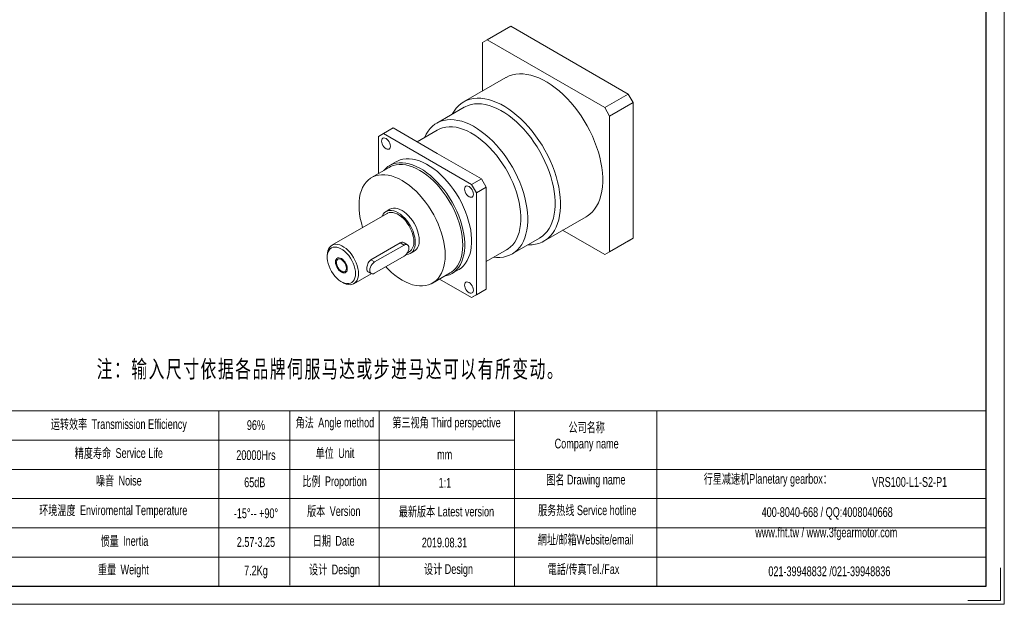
# Model space of a CAD drawing. Header units: millimetres. Extents: x 7136 to 8110, y 459 to 1148.
# Tile 2 of 3: x 7484 to 8110, y 459 to 831. Entities that reach past the tile are written whole.
import ezdxf

# ---------------------------------------------------------------- set-up
doc = ezdxf.new("R2010")
doc.units = ezdxf.units.MM
doc.layers.get('0').update_dxf_attribs({"lineweight": 0})
doc.layers.add('SLD-0', color=7, linetype='Continuous', lineweight=18)
doc.layers.add('图框_外框线', color=7, linetype='Continuous', lineweight=18)
doc.styles.add('标准', font='arial.ttf', dxfattribs={"width": 0.667})

msp = doc.modelspace()

# ---------------------------------------------------------------- linework, layer by layer
at = {"color": 7, "linetype": 'Continuous', "lineweight": 15}
for p, q in [((7796.2, 826.64), (7781.26, 818.02)), ((7796.2, 826.64), (7870.87, 783.53)), ((7781.26, 818.02), (7778.15, 816.22)), ((7778.15, 785.34), (7778.15, 816.22)), ((7781.26, 818.02), (7855.93, 774.91)), ((7793.08, 793.96), (7766.25, 778.47)), ((7855.93, 774.91), (7870.87, 783.53)), ((7870.87, 783.53), (7873.98, 778.14)), ((7873.98, 778.14), (7859.05, 769.52)), ((7873.98, 778.14), (7873.98, 691.92)), ((7766.54, 775.08), (7749.13, 765.03)), ((7859.05, 769.52), (7855.93, 774.91)), ((7859.05, 769.52), (7859.05, 683.3)), ((7715.3, 758.39), (7712.19, 756.59)), ((7721.53, 761.98), (7715.3, 758.39)), ((7715.3, 758.39), (7771.31, 726.06)), ((7721.53, 761.98), (7749.53, 745.81)), ((7749.49, 760.67), (7736.64, 753.25)), ((7712.19, 733.04), (7712.19, 756.59)), ((7749.53, 745.81), (7777.53, 729.65)), ((7723.51, 740.59), (7719.15, 738.07)), ((7718.97, 736.95), (7707.77, 730.49)), ((7771.31, 726.06), (7777.53, 729.65)), ((7774.42, 720.67), (7771.31, 726.06)), ((7777.53, 729.65), (7780.64, 724.26)), ((7780.64, 724.26), (7774.42, 720.67)), ((7774.42, 720.67), (7774.42, 656)), ((7780.64, 724.26), (7780.64, 691.92)), ((7717.6, 707.71), (7682.44, 687.41)), ((7719.43, 710.29), (7716.94, 708.85)), ((7817.29, 690.07), (7844.12, 705.56)), ((7855.93, 681.5), (7829.19, 696.94)), ((7726.01, 688.98), (7707.34, 678.2)), ((7728.37, 687.61), (7726.01, 688.98)), ((7730.57, 687.83), (7728.46, 689.05)), ((7780.64, 691.92), (7780.64, 659.59)), ((7797.08, 681.96), (7814.49, 692.01)), ((7870.87, 690.12), (7855.93, 681.5)), ((7859.05, 683.3), (7873.98, 691.92)), ((7873.98, 691.92), (7870.87, 690.12)), ((7728.37, 687.61), (7709.7, 676.84)), ((7730.51, 682.65), (7731.68, 683.32)), ((7732.34, 682.18), (7734.83, 683.62)), ((7780.64, 677.04), (7793.49, 684.46)), ((7855.93, 681.5), (7859.05, 683.3)), ((7679.52, 680.97), (7679.52, 679.89)), ((7709.7, 676.84), (7707.34, 678.2)), ((7709.7, 669.65), (7728.37, 680.43)), ((7705.39, 670.65), (7707.5, 669.43)), ((7746.49, 663.42), (7757.69, 669.89)), ((7758.75, 669.48), (7763.1, 672)), ((7688.55, 664.26), (7689.48, 663.72)), ((7696.52, 663.03), (7707.56, 669.4)), ((7771.31, 654.2), (7750.91, 665.97)), ((7777.53, 657.79), (7771.31, 654.2)), ((7774.42, 656), (7780.64, 659.59)), ((7780.64, 659.59), (7777.53, 657.79)), ((7771.31, 654.2), (7774.42, 656))]:
    msp.add_line(p, q, dxfattribs=at)
for points in [[(7793.08, 793.96), (7793.31, 794.09), (7795.23, 795.01), (7797.28, 795.69), (7799.44, 796.14), (7801.69, 796.34), (7804.04, 796.3), (7806.46, 796.01), (7808.94, 795.49), (7811.48, 794.73), (7814.05, 793.73), (7816.64, 792.5), (7819.25, 791.05), (7821.85, 789.39), (7824.44, 787.52), (7826.99, 785.45), (7829.5, 783.19), (7831.96, 780.76), (7834.34, 778.17), (7836.64, 775.43), (7838.85, 772.56), (7840.95, 769.57), (7842.94, 766.48), (7844.8, 763.29), (7846.52, 760.04), (7848.1, 756.73), (7849.52, 753.39), (7850.79, 750.03), (7851.88, 746.67), (7852.8, 743.32), (7853.54, 740.01), (7854.1, 736.75), (7854.48, 733.55), (7854.67, 730.44), (7854.67, 727.43), (7854.48, 724.54), (7854.1, 721.78), (7853.54, 719.16), (7852.8, 716.71), (7851.88, 714.42), (7850.79, 712.32), (7849.52, 710.42), (7848.1, 708.72), (7846.52, 707.24), (7844.8, 705.97), (7844.12, 705.56)], [(7759.06, 770.77), (7760.2, 772.68), (7761.54, 774.49), (7763.04, 776.08), (7764.69, 777.45), (7766.48, 778.6), (7768.41, 779.52), (7770.45, 780.21), (7772.61, 780.65), (7774.87, 780.85), (7777.21, 780.81), (7779.63, 780.53), (7782.12, 780), (7784.65, 779.24), (7787.22, 778.24), (7789.82, 777.01), (7792.42, 775.56), (7795.02, 773.9), (7797.61, 772.03), (7800.16, 769.96), (7802.68, 767.7), (7805.13, 765.28), (7807.51, 762.69), (7809.82, 759.95), (7812.02, 757.07), (7814.13, 754.08), (7816.11, 750.99), (7817.97, 747.81), (7819.7, 744.55), (7821.27, 741.25), (7822.7, 737.91), (7823.96, 734.54), (7825.05, 731.18), (7825.97, 727.83), (7826.72, 724.52), (7827.28, 721.26), (7827.65, 718.06), (7827.84, 714.95), (7827.84, 711.95), (7827.65, 709.05), (7827.28, 706.29), (7826.72, 703.68), (7825.97, 701.22), (7825.05, 698.94), (7823.96, 696.84), (7822.7, 694.93), (7821.27, 693.23), (7819.7, 691.75), (7817.97, 690.48), (7816.11, 689.45), (7814.13, 688.65), (7812.02, 688.08), (7809.82, 687.76), (7807.51, 687.68), (7807.02, 687.7)], [(7814.49, 692.01), (7814.71, 692.14), (7816.4, 693.3), (7817.95, 694.69), (7819.35, 696.28), (7820.59, 698.08), (7821.66, 700.08), (7822.57, 702.25), (7823.3, 704.6), (7823.85, 707.11), (7824.22, 709.76), (7824.4, 712.53), (7824.4, 715.43), (7824.22, 718.42), (7823.85, 721.5), (7823.3, 724.64), (7822.57, 727.83), (7821.66, 731.05), (7820.59, 734.29), (7819.35, 737.52), (7817.95, 740.73), (7816.4, 743.9), (7814.71, 747.01), (7812.89, 750.05), (7810.95, 753), (7808.9, 755.84), (7806.74, 758.56), (7804.5, 761.15), (7802.18, 763.58), (7799.79, 765.85), (7797.36, 767.95), (7794.89, 769.85), (7792.39, 771.56), (7789.89, 773.06), (7787.38, 774.35), (7784.9, 775.41), (7782.44, 776.24), (7780.03, 776.84), (7777.68, 777.2), (7775.4, 777.33), (7773.2, 777.21), (7771.09, 776.86), (7769.09, 776.27), (7767.21, 775.45), (7766.54, 775.08)], [(7741.56, 756.09), (7742.47, 757.98), (7743.63, 759.88), (7744.95, 761.58), (7746.42, 763.07), (7748.04, 764.35), (7749.8, 765.4), (7751.68, 766.22), (7753.68, 766.81), (7755.79, 767.16), (7757.99, 767.28), (7760.27, 767.15), (7762.62, 766.79), (7765.03, 766.19), (7767.49, 765.36), (7769.97, 764.3), (7772.48, 763.01), (7774.98, 761.51), (7777.48, 759.8), (7779.95, 757.9), (7782.38, 755.8), (7784.77, 753.53), (7787.09, 751.1), (7789.33, 748.51), (7791.49, 745.79), (7793.54, 742.95), (7795.48, 740), (7797.3, 736.96), (7798.99, 733.84), (7800.54, 730.67), (7801.94, 727.47), (7803.18, 724.23), (7804.25, 721), (7805.16, 717.78), (7805.89, 714.59), (7806.44, 711.45), (7806.81, 708.37), (7806.99, 705.38), (7806.99, 702.48), (7806.81, 699.7), (7806.44, 697.05), (7805.89, 694.55), (7805.16, 692.2), (7804.25, 690.03), (7803.18, 688.03), (7801.94, 686.23), (7800.54, 684.64), (7798.99, 683.25), (7797.3, 682.09), (7795.48, 681.15), (7793.54, 680.45), (7791.49, 679.97), (7789.33, 679.74), (7787.09, 679.75), (7785.56, 679.88)], [(7793.49, 684.46), (7794.53, 685.12), (7796.08, 686.36), (7797.48, 687.81), (7798.73, 689.48), (7799.81, 691.34), (7800.72, 693.4), (7801.46, 695.62), (7802.02, 698.01), (7802.39, 700.55), (7802.58, 703.22), (7802.58, 706.01), (7802.39, 708.89), (7802.02, 711.86), (7801.46, 714.89), (7800.72, 717.97), (7799.81, 721.08), (7798.73, 724.19), (7797.48, 727.3), (7796.08, 730.37), (7794.53, 733.4), (7792.84, 736.37), (7791.02, 739.25), (7789.08, 742.03), (7787.04, 744.7), (7784.91, 747.23), (7782.69, 749.61), (7780.41, 751.83), (7778.07, 753.87), (7775.7, 755.73), (7773.3, 757.38), (7770.88, 758.83), (7768.47, 760.06), (7766.08, 761.06), (7763.73, 761.83), (7761.41, 762.37), (7759.16, 762.67), (7756.99, 762.72), (7754.9, 762.53), (7752.91, 762.11), (7751.03, 761.44), (7749.49, 760.67)], [(7719.71, 750.4), (7719.61, 751.29), (7719.33, 752.24), (7718.89, 753.16), (7718.31, 754.01), (7717.63, 754.72), (7716.91, 755.25), (7716.18, 755.56), (7715.51, 755.63), (7714.93, 755.45), (7714.48, 755.04), (7714.2, 754.42), (7714.11, 753.64), (7714.2, 752.74), (7714.48, 751.8), (7714.93, 750.88), (7715.51, 750.03), (7716.18, 749.31), (7716.91, 748.79), (7717.63, 748.48), (7718.31, 748.41), (7718.89, 748.59), (7719.33, 749), (7719.61, 749.62), (7719.71, 750.4)], [(7715.44, 734.92), (7716.71, 736.26), (7718.17, 737.45), (7719.77, 738.41), (7721.49, 739.14), (7723.33, 739.63), (7725.28, 739.89), (7727.32, 739.91), (7729.43, 739.68), (7731.61, 739.22), (7733.84, 738.52), (7736.1, 737.59), (7738.38, 736.44), (7740.66, 735.06), (7742.94, 733.48), (7745.18, 731.71), (7747.39, 729.74), (7749.53, 727.61), (7751.61, 725.31), (7753.61, 722.87), (7755.5, 720.31), (7757.29, 717.63), (7758.95, 714.86), (7760.48, 712.02), (7761.87, 709.12), (7763.1, 706.19), (7764.18, 703.24), (7765.08, 700.3), (7765.82, 697.38), (7766.37, 694.5), (7766.74, 691.68), (7766.93, 688.95), (7766.93, 686.31), (7766.74, 683.79), (7766.37, 681.4), (7765.82, 679.16), (7765.08, 677.08), (7764.18, 675.18), (7763.1, 673.48), (7761.87, 671.97), (7760.48, 670.68), (7758.95, 669.6), (7757.29, 668.76), (7755.5, 668.14), (7754.16, 667.85)], [(7757.69, 669.89), (7758.47, 670.38), (7759.93, 671.53), (7761.25, 672.89), (7762.41, 674.47), (7763.4, 676.24), (7764.22, 678.2), (7764.87, 680.34), (7765.33, 682.63), (7765.61, 685.06), (7765.71, 687.61), (7765.61, 690.28), (7765.33, 693.03), (7764.87, 695.86), (7764.22, 698.74), (7763.4, 701.65), (7762.41, 704.57), (7761.25, 707.48), (7759.93, 710.37), (7758.47, 713.2), (7756.87, 715.98), (7755.14, 718.66), (7753.3, 721.24), (7751.36, 723.7), (7749.33, 726.02), (7747.22, 728.19), (7745.05, 730.19), (7742.83, 732), (7740.59, 733.62), (7738.33, 735.04), (7736.07, 736.23), (7733.82, 737.21), (7731.61, 737.95), (7729.44, 738.45), (7727.33, 738.72), (7725.3, 738.75), (7723.35, 738.53), (7721.51, 738.08), (7719.78, 737.39), (7718.97, 736.95)], [(7723.51, 740.59), (7724.12, 740.92), (7725.85, 741.65), (7727.69, 742.15), (7729.64, 742.4), (7731.67, 742.42), (7733.79, 742.2), (7735.97, 741.73), (7738.19, 741.04), (7740.45, 740.11), (7742.73, 738.95), (7745.02, 737.58), (7747.29, 736), (7749.54, 734.22), (7751.74, 732.26), (7753.89, 730.12), (7755.97, 727.82), (7757.96, 725.39), (7759.86, 722.82), (7761.64, 720.14), (7763.31, 717.38), (7764.84, 714.54), (7766.23, 711.64), (7767.46, 708.71), (7768.53, 705.76), (7769.44, 702.81), (7770.17, 699.89), (7770.73, 697.01), (7771.1, 694.2), (7771.28, 691.46), (7771.28, 688.82), (7771.1, 686.3), (7770.73, 683.91), (7770.17, 681.67), (7769.44, 679.6), (7768.53, 677.7), (7767.46, 675.99), (7766.23, 674.49), (7764.84, 673.19), (7763.31, 672.12), (7763.1, 672)], [(7754.51, 681.15), (7754.41, 683.81), (7754.13, 686.57), (7753.67, 689.39), (7753.02, 692.27), (7752.2, 695.18), (7751.21, 698.1), (7750.05, 701.01), (7748.73, 703.9), (7747.27, 706.74), (7745.67, 709.51), (7743.94, 712.2), (7742.1, 714.78), (7740.16, 717.24), (7738.13, 719.56), (7736.02, 721.72), (7733.85, 723.72), (7731.63, 725.54), (7729.39, 727.16), (7727.13, 728.57), (7724.87, 729.77), (7722.62, 730.74), (7720.41, 731.48), (7718.24, 731.99), (7716.13, 732.26), (7714.1, 732.28), (7712.15, 732.07), (7710.31, 731.61), (7708.58, 730.92), (7706.98, 730), (7705.52, 728.85), (7704.21, 727.48), (7703.05, 725.9), (7702.05, 724.13), (7701.23, 722.17), (7700.59, 720.04), (7700.12, 717.75), (7699.84, 715.32), (7699.75, 712.76), (7699.84, 710.09), (7700.12, 707.34), (7700.59, 704.51), (7701.23, 701.64), (7702.05, 698.74)], [(7766.91, 723.15), (7767, 722.26), (7767.28, 721.32), (7767.73, 720.39), (7768.31, 719.55), (7768.98, 718.83), (7769.71, 718.3), (7770.43, 718), (7771.11, 717.93), (7771.69, 718.11), (7772.13, 718.52), (7772.41, 719.14), (7772.51, 719.92), (7772.41, 720.81), (7772.13, 721.76), (7771.69, 722.68), (7771.11, 723.53), (7770.43, 724.24), (7769.71, 724.77), (7768.98, 725.08), (7768.31, 725.15), (7767.73, 724.97), (7767.28, 724.56), (7767, 723.94), (7766.91, 723.15)], [(7735.53, 689.23), (7735.43, 690.93), (7735.16, 692.7), (7734.7, 694.52), (7734.07, 696.36), (7733.28, 698.18), (7732.34, 699.96), (7731.27, 701.67), (7730.08, 703.26), (7728.81, 704.73), (7727.46, 706.04), (7726.06, 707.16), (7724.64, 708.09), (7723.22, 708.8), (7721.82, 709.29), (7720.47, 709.54), (7719.19, 709.55), (7718.01, 709.32), (7716.94, 708.85), (7716, 708.16), (7715.21, 707.25), (7714.58, 706.14), (7714.48, 705.91)], [(7734.59, 689.77), (7734.5, 691.39), (7734.23, 693.08), (7733.77, 694.83), (7733.14, 696.58), (7732.36, 698.31), (7731.43, 700), (7730.38, 701.59), (7729.22, 703.08), (7727.97, 704.42), (7726.66, 705.6), (7725.32, 706.59), (7723.96, 707.38), (7722.61, 707.94), (7721.3, 708.27), (7720.06, 708.37), (7718.9, 708.22), (7717.84, 707.84), (7717.6, 707.71)], [(7738.02, 690.67), (7737.92, 692.36), (7737.65, 694.14), (7737.19, 695.96), (7736.56, 697.8), (7735.77, 699.62), (7734.83, 701.4), (7733.76, 703.1), (7732.57, 704.7), (7731.29, 706.17), (7729.95, 707.47), (7728.55, 708.6), (7727.13, 709.53), (7725.71, 710.24), (7724.31, 710.73), (7722.96, 710.98), (7721.68, 710.99), (7720.5, 710.76), (7719.43, 710.29)], [(7729.63, 681.46), (7730.08, 681.48), (7731.27, 681.71), (7732.34, 682.18), (7733.28, 682.87), (7734.07, 683.78), (7734.7, 684.9), (7735.16, 686.19), (7735.43, 687.64), (7735.53, 689.23)], [(7679.52, 680.97), (7679.62, 682.48), (7679.89, 683.86), (7680.35, 685.07), (7680.97, 686.1), (7681.76, 686.93), (7682.69, 687.55), (7683.74, 687.93), (7684.9, 688.07), (7686.15, 687.98), (7687.46, 687.65), (7688.8, 687.08), (7690.16, 686.3), (7691.51, 685.31), (7692.81, 684.13), (7694.06, 682.78), (7695.22, 681.3), (7696.28, 679.7), (7697.2, 678.02), (7697.99, 676.28), (7698.61, 674.53), (7699.07, 672.79), (7699.34, 671.09), (7699.44, 669.47)], [(7697.57, 669.47), (7697.47, 671.05), (7697.19, 672.7), (7696.72, 674.39), (7696.07, 676.09), (7695.27, 677.76), (7694.32, 679.36), (7693.25, 680.86), (7692.08, 682.23), (7690.83, 683.44), (7689.53, 684.47), (7688.22, 685.28), (7686.91, 685.87), (7685.63, 686.22), (7684.42, 686.33), (7683.3, 686.19), (7682.29, 685.8), (7681.41, 685.17), (7680.68, 684.32), (7680.12, 683.27), (7679.74, 682.03), (7679.55, 680.64), (7679.55, 679.12), (7679.74, 677.5), (7680.12, 675.82), (7680.68, 674.12), (7681.41, 672.44), (7682.29, 670.8), (7683.3, 669.24), (7684.42, 667.8), (7685.63, 666.5), (7686.91, 665.38), (7688.22, 664.46), (7689.53, 663.76), (7690.83, 663.28), (7692.08, 663.06), (7693.25, 663.07), (7694.32, 663.34), (7695.27, 663.85), (7696.07, 664.59), (7696.72, 665.54), (7697.19, 666.69), (7697.47, 668.01), (7697.57, 669.47)], [(7728.37, 680.43), (7729.18, 681.02), (7729.93, 681.81), (7730.57, 682.75), (7731.07, 683.78), (7731.38, 684.83), (7731.48, 685.82), (7731.38, 686.69), (7731.07, 687.37), (7730.57, 687.83), (7729.93, 688.03), (7729.18, 687.96), (7728.37, 687.61)], [(7691.72, 672.85), (7691.62, 673.82), (7691.33, 674.84), (7690.86, 675.85), (7690.25, 676.79), (7689.53, 677.6), (7688.75, 678.22), (7687.95, 678.62), (7687.2, 678.78), (7686.52, 678.67), (7685.98, 678.32), (7685.6, 677.73), (7685.4, 676.96), (7685.4, 676.04), (7685.6, 675.04), (7685.98, 674.01), (7686.52, 673.03), (7687.2, 672.15), (7687.95, 671.43), (7688.75, 670.91), (7689.53, 670.63), (7690.25, 670.61), (7690.86, 670.84), (7691.33, 671.31), (7691.62, 672), (7691.72, 672.85)], [(7709.7, 676.84), (7708.9, 676.25), (7708.15, 675.46), (7707.5, 674.52), (7707.01, 673.49), (7706.7, 672.44), (7706.59, 671.45), (7706.7, 670.58), (7707.01, 669.89), (7707.5, 669.43), (7708.15, 669.24), (7708.9, 669.31), (7709.7, 669.65)], [(7716.73, 673.71), (7718.24, 672.18), (7720.41, 670.18), (7722.62, 668.37), (7724.87, 666.75), (7727.13, 665.34), (7729.39, 664.14), (7731.63, 663.17), (7733.85, 662.42), (7736.02, 661.92), (7738.13, 661.65), (7740.16, 661.62), (7742.1, 661.84), (7743.94, 662.3), (7745.67, 662.99), (7747.27, 663.91), (7748.73, 665.06), (7750.05, 666.43), (7751.21, 668), (7752.2, 669.78), (7753.02, 671.74), (7753.67, 673.87), (7754.13, 676.16), (7754.41, 678.59), (7754.51, 681.15)], [(7699.44, 669.47), (7699.34, 667.96), (7699.07, 666.58), (7698.61, 665.37), (7697.99, 664.34), (7697.2, 663.51), (7696.28, 662.9), (7695.22, 662.51), (7694.06, 662.37), (7692.81, 662.46), (7691.51, 662.79), (7690.16, 663.36), (7689.48, 663.72)], [(7772.51, 658.95), (7772.41, 659.84), (7772.13, 660.78), (7771.69, 661.71), (7771.11, 662.56), (7770.43, 663.27), (7769.71, 663.8), (7768.98, 664.11), (7768.31, 664.18), (7767.73, 664), (7767.28, 663.58), (7767, 662.97), (7766.91, 662.18), (7767, 661.29), (7767.28, 660.35), (7767.73, 659.42), (7768.31, 658.57), (7768.98, 657.86), (7769.71, 657.33), (7770.43, 657.03), (7771.11, 656.96), (7771.69, 657.14), (7772.13, 657.55), (7772.41, 658.17), (7772.51, 658.95)]]:
    msp.add_lwpolyline(points, dxfattribs=at)
at = {"color": 7, "linetype": 'Continuous', "lineweight": 0}
msp.add_lwpolyline([(7692.28, 672.53), (7692.19, 671.62), (7691.91, 670.87), (7691.47, 670.31), (7690.88, 669.97), (7690.17, 669.86), (7689.38, 670), (7688.55, 670.37), (7687.72, 670.96), (7686.93, 671.73), (7686.22, 672.65), (7685.63, 673.68), (7685.18, 674.75), (7684.91, 675.82), (7684.81, 676.84), (7684.91, 677.74), (7685.18, 678.49), (7685.63, 679.05), (7686.22, 679.4), (7686.93, 679.5), (7687.72, 679.36), (7688.55, 678.99), (7689.38, 678.41), (7690.17, 677.63), (7690.88, 676.71), (7691.47, 675.68), (7691.91, 674.61), (7692.19, 673.54), (7692.28, 672.53)], dxfattribs=at)
at = {"color": 7, "linetype": 'Continuous', "lineweight": 15}
for centre, radius, start, end in [((7727.56, 689.07), 7.07, 305.62092, 5.69126), ((7730.27, 689.93), 7.78, 305.84152, 5.47066)]:
    msp.add_arc(centre, radius, start, end, dxfattribs=at)
for points, knots in [([(7728.45, 689.02), (7728.17, 689.15), (7727.58, 689.44), (7726.69, 689.32), (7726.17, 689.06), (7726.01, 688.98)], [0, 0, 0, 0, 0.953402, 2.070239, 2.564844, 2.564844, 2.564844, 2.564844]), ([(7707.34, 678.2), (7707.01, 677.96), (7706.35, 677.48), (7705.59, 676.28), (7705.05, 674.89), (7704.75, 673.44), (7704.69, 672.16), (7704.89, 671.23), (7705.13, 670.74), (7705.37, 670.69), (7705.41, 670.68)], [0, 0, 0, 0, 1.185898, 2.370354, 3.591815, 4.840342, 6.050015, 7.218251, 8.401206, 8.570314, 8.570314, 8.570314, 8.570314])]:
    msp.add_open_spline(points, degree=3, knots=knots, dxfattribs=at)
at = {"layer": 'SLD-0'}
msp.add_line((7610.69, 582.23), (7610.69, 470.97), dxfattribs=at)
at = {"layer": '图框_外框线'}
for p, q in [((7222.47, 582.23), (8098.34, 582.23)), ((7655.7, 582.23), (7655.7, 471.59)), ((7712.53, 582.23), (7712.53, 470.97)), ((7798.67, 582.23), (7798.67, 470.97)), ((7889.1, 582.23), (7889.1, 470.97)), ((7306.4, 563.66), (7798.67, 563.66)), ((7222.47, 545.1), (8098.34, 545.1)), ((7306.4, 526.54), (8098.34, 526.54)), ((7306.4, 507.98), (8098.34, 507.98)), ((7306.4, 489.41), (8098.34, 489.41))]:
    msp.add_line(p, q, dxfattribs=at)
at = {"layer": '图框_外框线', "color": 3}
msp.add_lwpolyline([(7136.48, 459.38), (8109.93, 459.38), (8109.93, 1147.76), (7136.48, 1147.76)], close=True, dxfattribs=at)
at = {"layer": '图框_外框线', "color": 3, "lineweight": 25}
msp.add_lwpolyline([(7194.42, 470.97), (8098.34, 470.97), (8098.34, 1136.17), (7194.42, 1136.17)], close=True, dxfattribs=at)
at = {"layer": '图框_外框线', "color": 3}
msp.add_lwpolyline([(8107.61, 482.56), (8107.61, 461.7), (8086.76, 461.7)], dxfattribs=at)

# ---------------------------------------------------------------- texts
at = {"layer": 'SLD-0', "color": 1, "insert": (7677.62, 614.36), "char_height": 8, "width": 364.9531, "attachment_point": 2, "line_spacing_factor": 1.15057, "style": '标准'}
msp.add_mtext('{\\fSimSun|b1|i0|c0|p34;\\T1.1;  \\fSimSun|b1|i0|c134|p34;\\H1.375x;注：输入尺寸依据各品牌伺服马达或步进马达可以有所变动。}', dxfattribs=at)
at = {"layer": 'SLD-0', "color": 1, "attachment_point": 2, "style": '标准'}
for s, insert, char_height, width in [('{\\fSimSun|b0|i0|c134|p2;运转效率 }Transmission Efficiency', (7547.09, 576.93), 6.1875, 105.1476), ('96%', (7634.24, 576.3), 6.188, 79.13), ('{\\fSimSun|b0|i0|c134|p2;角法 }Angle method ', (7684.42, 577.95), 6.1875, 79.13), ('{\\fSimSun|b0|i0|c134|p2;第三视角} Third perspective', (7755.38, 577.95), 6.1875, 79.13), ('{\\fSimSun|b0|i0|c134|p2;公司名称}\\PCompany name', (7844.46, 574.9), 6.1875, 79.13), ('{\\fSimSun|b0|i0|c134|p2;精度寿命 }Service Life', (7547.09, 558.54), 6.1875, 105.1476), ('20000Hrs', (7634.24, 557.23), 6.188, 79.13), ('{\\fSimSun|b0|i0|c134|p2;单位 }Unit', (7684.45, 558.52), 6.1875, 79.13), ('mm', (7754.22, 557.64), 6.188, 79.13), ('{\\fSimSun|b0|i0|c134|p2;噪音 }Noise', (7547.09, 541.04), 6.1875, 105.1476), ('65dB', (7633.48, 539.96), 6.188, 79.13), ('{\\fSimSun|b0|i0|c134|p2;比例 }Proportion', (7684.23, 540.62), 6.1875, 79.13), ('1:1', (7754.37, 539.7), 6.188, 79.13), ('{\\fSimSun|b0|i0|c134|p2;图名} Drawing name', (7843.95, 541.68), 6.1875, 79.13), ('  {\\fSimSun|b0|i0|c134|p2;行星减速机}Planetary gearbox{\\fSimSun|b0|i0|c134|p2;：}', (7958.02, 542.16), 6.1875, 114.2469), ('\\pxt5;{\\C256;VRS100-L1-S2-P1}', (8049.75, 540.18), 6.1875, 79.13), ('{\\fSimSun|b0|i0|c134|p2;环境温度 }Enviromental Temperature', (7543.54, 522.21), 6.1875, 105.1476), ('-15%%D-- +90%%D', (7634.24, 520.28), 6.1875, 79.13), ('{\\fSimSun|b0|i0|c134|p2;版本 }Version', (7683.72, 521.67), 6.1875, 79.13), ('{\\fSimSun|b0|i0|c134|p2;最新版本} Latest version', (7755.33, 521.4), 6.1875, 79.13), ('{\\fSimSun|b0|i0|c134|p2;服务热线} Service hotline', (7844.83, 522.22), 6.1875, 79.13), ('400-8040-668 / QQ:4008040668', (7997.35, 521.04), 6.1875, 138.0999), ('www.fht.tw / www.3fgearmotor.com ', (7996.78, 508.15), 6.1875, 104.3081), ('{\\fSimSun|b0|i0|c134|p2;惯量 }Inertia', (7550.64, 502.71), 6.1875, 105.1476), ('2.57-3.25', (7634.24, 502.04), 6.188, 79.13), ('{\\fSimSun|b0|i0|c134|p2;日期 }Date', (7683.66, 502.79), 6.1875, 79.13), ('2019.08.31', (7754.09, 501.71), 6.188, 79.13), ('{\\fSimSun|b0|i0|c134|p2;網址}/{\\fSimSun|b0|i0|c134|p2;邮箱}Website/email', (7843.86, 503.58), 6.1875, 79.13), ('{\\fSimSun|b0|i0|c134|p2;重量 }Weight', (7549.97, 484.54), 6.1875, 105.1476), ('7.2Kg', (7634.24, 483.94), 6.188, 79.13), ('{\\fSimSun|b0|i0|c134|p2;设计 }Design', (7684.17, 484.61), 6.1875, 79.13), ('{\\fSimSun|b0|i0|c134|p2;设计} Design', (7756.63, 484.85), 6.1875, 79.13), ('{\\fSimSun|b0|i0|c134|p2;電話}/{\\fSimSun|b0|i0|c134|p2;传真}Tel./Fax', (7842.48, 484.79), 6.1875, 79.13), ('021-39948832 /021-39948836 ', (7998.73, 483.44), 6.1875, 79.13)]:
    msp.add_mtext(s, dxfattribs=dict(at, insert=insert, char_height=char_height, width=width))

doc.saveas('drawing.dxf')
